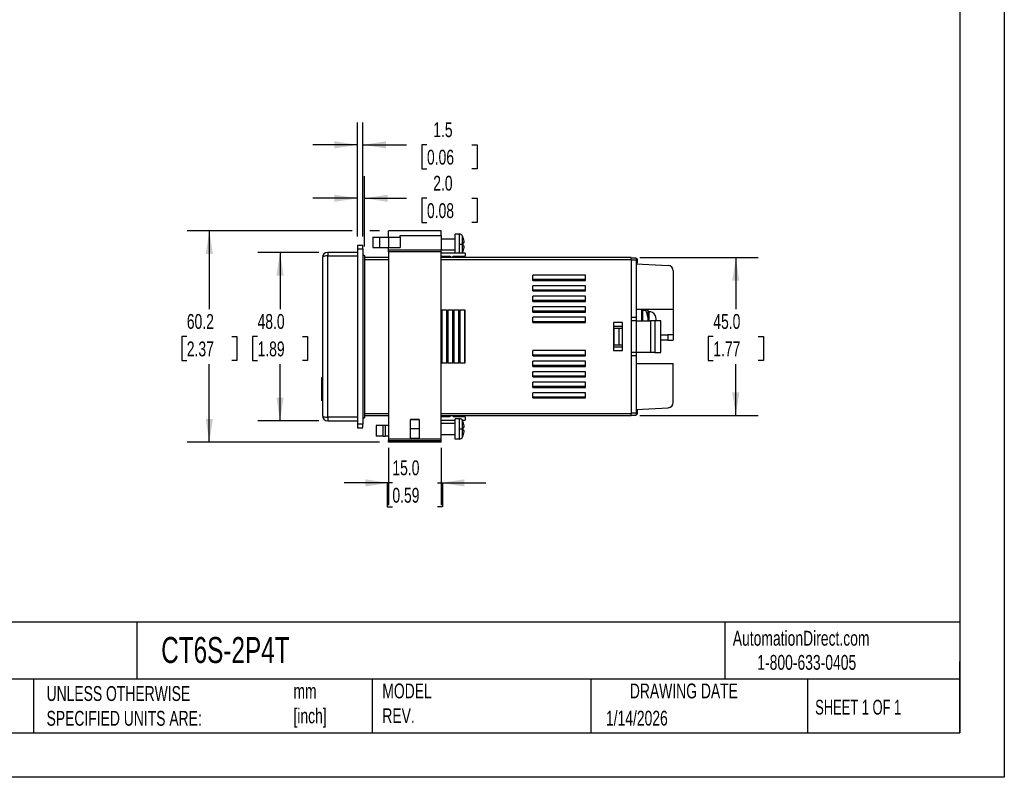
# Model space of a CAD drawing. Header units: millimetres. Extents: x 0 to 559, y 0 to 432.
# Tile 3 of 7: x 278 to 559, y 0 to 216. Entities that reach past the tile are written whole.
import ezdxf

# ---------------------------------------------------------------- set-up
doc = ezdxf.new("R2010")
doc.units = ezdxf.units.MM
doc.header["$LTSCALE"] = 2
doc.linetypes.add('CENTERX2', pattern=[20.32, 12.7, -2.54, 2.54, -2.54])
doc.layers.add('DIMENSIONS', color=140, linetype='Continuous', lineweight=25)
doc.layers.add('TEXT', color=140, linetype='Continuous', lineweight=25)
doc.styles.add('SLDTEXTSTYLE0', font='TXT', dxfattribs={"width": 0.7})
doc.styles.add('SLDTEXTSTYLE1', font='TXT', dxfattribs={"width": 0.65})
doc.dimstyles.new('SLDDIMSTYLE0', dxfattribs={"dimtxt": 4.316016, "dimasz": 6.604, "dimexe": 0, "dimexo": 0.0625, "dimgap": 1.079004, "dimtad": 0, "dimtih": 1, "dimtoh": 1, "dimdec": 1, "dimrnd": 1e-09, "dimzin": 12, "dimdsep": 46, "dimtxsty": 'SLDTEXTSTYLE0', "dimsah": 1, "dimcen": 0.09, "dimadec": 0, "dimazin": 3, "dimtfac": 1, "dimtdec": 1, "dimtofl": 0, "dimtmove": 0, "dimatfit": 3, "dimfxl": 0, "dimfrac": 2, "dimtolj": 1, "dimtzin": 12, "dimarcsym": 0})
doc.dimstyles.new('SLDDIMSTYLE1', dxfattribs={"dimtxt": 4.316016, "dimasz": 6.604, "dimexe": 0, "dimexo": 0.0625, "dimgap": 1.079004, "dimtad": 0, "dimtih": 1, "dimtoh": 1, "dimdec": 1, "dimrnd": 1e-09, "dimzin": 12, "dimdsep": 46, "dimtxsty": 'SLDTEXTSTYLE0', "dimsah": 1, "dimcen": 0.09, "dimadec": 0, "dimazin": 3, "dimtfac": 1, "dimtdec": 1, "dimtmove": 0, "dimatfit": 0, "dimfxl": 0, "dimfrac": 2, "dimtolj": 1, "dimtzin": 12, "dimarcsym": 0})
doc.dimstyles.new('SLDDIMSTYLE2', dxfattribs={"dimtxt": 4.316016, "dimasz": 6.604, "dimexe": 0, "dimexo": 0.0625, "dimgap": 1.079004, "dimtad": 0, "dimtih": 1, "dimtoh": 1, "dimdec": 1, "dimrnd": 1e-09, "dimzin": 4, "dimdsep": 46, "dimtxsty": 'SLDTEXTSTYLE0', "dimsah": 1, "dimcen": 0.09, "dimadec": 0, "dimazin": 1, "dimtfac": 1, "dimtdec": 1, "dimtofl": 0, "dimtmove": 0, "dimatfit": 3, "dimfxl": 0, "dimfrac": 2, "dimtolj": 1, "dimtzin": 12, "dimarcsym": 0})
doc.dimstyles.new('SLDDIMSTYLE3', dxfattribs={"dimtxt": 4.316016, "dimasz": 6.604, "dimexe": 0, "dimexo": 0.0625, "dimgap": 1.079004, "dimtad": 0, "dimtih": 1, "dimtoh": 1, "dimdec": 1, "dimrnd": 1e-09, "dimzin": 4, "dimdsep": 46, "dimtxsty": 'SLDTEXTSTYLE0', "dimsah": 1, "dimcen": 0.09, "dimadec": 0, "dimazin": 1, "dimtfac": 1, "dimtdec": 1, "dimtmove": 0, "dimatfit": 0, "dimfxl": 0, "dimfrac": 2, "dimtolj": 1, "dimtzin": 12, "dimarcsym": 0})

# ---------------------------------------------------------------- blocks, each defined once
blk = doc.blocks.new('_D_6')
at = {"layer": 'DIMENSIONS'}
for p, q in [((383.25, 93.88), (383.25, 77.55)), ((398.25, 93.88), (398.25, 77.55)), ((383.25, 83.9), (370.55, 83.9)), ((384.34, 83.9), (382.89, 83.9)), ((382.89, 83.9), (382.89, 77.04)), ((397.17, 83.9), (398.62, 83.9)), ((398.25, 83.9), (410.95, 83.9)), ((398.62, 83.9), (398.62, 77.04)), ((382.89, 77.04), (384.34, 77.04)), ((398.62, 77.04), (397.17, 77.04))]:
    blk.add_line(p, q, dxfattribs=at)
for points in [[(383.25, 83.9), (376.65, 84.92), (376.65, 82.88)], [(398.25, 83.9), (404.86, 82.88), (404.86, 84.92)]]:
    blk.add_solid(points, dxfattribs=at)
at = {"layer": 'DIMENSIONS', "char_height": 4.233, "attachment_point": 1, "style": 'SLDTEXTSTYLE0'}
for s, insert in [('15.0', (384.34, 90.32)), ('0.59', (384.34, 82.5))]:
    blk.add_mtext(s, dxfattribs=dict(at, insert=insert))
blk = doc.blocks.new('_D_7')
at = {"layer": 'DIMENSIONS'}
for p, q in [((454.93, 148.1), (488.6, 148.1)), ((482.25, 148.1), (482.25, 133.43)), ((475.84, 125.6), (474.39, 125.6)), ((474.39, 125.6), (474.39, 118.74)), ((488.67, 125.6), (490.11, 125.6)), ((490.11, 125.6), (490.11, 118.74)), ((474.39, 118.74), (475.84, 118.74)), ((490.11, 118.74), (488.67, 118.74)), ((482.25, 103.1), (482.25, 117.78)), ((454.93, 103.1), (488.6, 103.1))]:
    blk.add_line(p, q, dxfattribs=at)
for points in [[(482.25, 148.1), (481.24, 141.5), (483.27, 141.5)], [(482.25, 103.1), (483.27, 109.71), (481.24, 109.71)]]:
    blk.add_solid(points, dxfattribs=at)
at = {"layer": 'DIMENSIONS', "char_height": 4.233, "attachment_point": 1, "style": 'SLDTEXTSTYLE0'}
for s, insert in [('45.0', (475.84, 132.03)), ('1.77', (475.84, 124.2))]:
    blk.add_mtext(s, dxfattribs=dict(at, insert=insert))
blk = doc.blocks.new('_D_8')
at = {"layer": 'DIMENSIONS'}
for p, q in [((363.35, 149.6), (345.96, 149.6)), ((352.31, 149.6), (352.31, 133.43)), ((345.9, 125.6), (344.45, 125.6)), ((344.45, 125.6), (344.45, 118.74)), ((358.73, 125.6), (360.17, 125.6)), ((360.17, 125.6), (360.17, 118.74)), ((344.45, 118.74), (345.9, 118.74)), ((360.17, 118.74), (358.73, 118.74)), ((352.31, 101.6), (352.31, 117.78)), ((363.35, 101.6), (345.96, 101.6))]:
    blk.add_line(p, q, dxfattribs=at)
for points in [[(352.31, 149.6), (351.3, 143), (353.33, 143)], [(352.31, 101.6), (353.33, 108.21), (351.3, 108.21)]]:
    blk.add_solid(points, dxfattribs=at)
at = {"layer": 'DIMENSIONS', "char_height": 4.233, "attachment_point": 1, "style": 'SLDTEXTSTYLE0'}
for s, insert in [('48.0', (345.9, 132.03)), ('1.89', (345.9, 124.2))]:
    blk.add_mtext(s, dxfattribs=dict(at, insert=insert))
blk = doc.blocks.new('_D_9')
at = {"layer": 'DIMENSIONS'}
for p, q in [((372.87, 155.72), (325.79, 155.72)), ((332.14, 155.72), (332.14, 133.43)), ((380.71, 155.72), (377.92, 155.72)), ((325.73, 125.6), (324.28, 125.6)), ((324.28, 125.6), (324.28, 118.74)), ((338.56, 125.6), (340.01, 125.6)), ((340.01, 125.6), (340.01, 118.74)), ((324.28, 118.74), (325.73, 118.74)), ((340.01, 118.74), (338.56, 118.74)), ((332.14, 95.49), (332.14, 117.78)), ((380.71, 95.49), (325.79, 95.49))]:
    blk.add_line(p, q, dxfattribs=at)
for points in [[(332.14, 155.72), (331.13, 149.12), (333.16, 149.12)], [(332.14, 95.49), (333.16, 102.09), (331.13, 102.09)]]:
    blk.add_solid(points, dxfattribs=at)
at = {"layer": 'DIMENSIONS', "char_height": 4.233, "attachment_point": 1, "style": 'SLDTEXTSTYLE0'}
for s, insert in [('60.2', (325.73, 132.03)), ('2.37', (325.73, 124.2))]:
    blk.add_mtext(s, dxfattribs=dict(at, insert=insert))
blk = doc.blocks.new('_D_10')
at = {"layer": 'DIMENSIONS'}
for p, q in [((374.39, 154.14), (374.39, 186.6)), ((375.89, 154.14), (375.89, 186.6)), ((374.39, 180.25), (361.69, 180.25)), ((375.89, 180.25), (388.35, 180.25)), ((394.2, 180.25), (392.75, 180.25)), ((392.75, 180.25), (392.75, 173.39)), ((407.02, 180.25), (408.47, 180.25)), ((408.47, 180.25), (408.47, 173.39)), ((392.75, 173.39), (394.2, 173.39)), ((408.47, 173.39), (407.02, 173.39))]:
    blk.add_line(p, q, dxfattribs=at)
for points in [[(374.39, 180.25), (367.79, 181.26), (367.79, 179.23)], [(375.89, 180.25), (382.5, 179.23), (382.5, 181.26)]]:
    blk.add_solid(points, dxfattribs=at)
at = {"layer": 'DIMENSIONS', "char_height": 4.233, "attachment_point": 1, "style": 'SLDTEXTSTYLE0'}
for s, insert in [('1.5', (395.99, 186.67)), ('0.06', (394.2, 178.85))]:
    blk.add_mtext(s, dxfattribs=dict(at, insert=insert))
blk = doc.blocks.new('_D_11')
at = {"layer": 'DIMENSIONS'}
for p, q in [((374.39, 154.14), (374.39, 171.36)), ((376.39, 151.29), (376.39, 171.36)), ((374.39, 165.01), (361.69, 165.01)), ((376.39, 165.01), (388.35, 165.01)), ((394.2, 165.01), (392.75, 165.01)), ((392.75, 165.01), (392.75, 158.15)), ((407.02, 165.01), (408.47, 165.01)), ((408.47, 165.01), (408.47, 158.15)), ((392.75, 158.15), (394.2, 158.15)), ((408.47, 158.15), (407.02, 158.15))]:
    blk.add_line(p, q, dxfattribs=at)
for points in [[(374.39, 165.01), (367.79, 166.03), (367.79, 163.99)], [(376.39, 165.01), (383, 163.99), (383, 166.03)]]:
    blk.add_solid(points, dxfattribs=at)
at = {"layer": 'DIMENSIONS', "char_height": 4.233, "attachment_point": 1, "style": 'SLDTEXTSTYLE0'}
for s, insert in [('2.0', (395.99, 171.43)), ('0.08', (394.2, 163.61))]:
    blk.add_mtext(s, dxfattribs=dict(at, insert=insert))

msp = doc.modelspace()

# ---------------------------------------------------------------- linework, layer by layer
at = {"color": 7, "linetype": 'Continuous'}
for p, q in [((558.8, 431.81), (558.8, 0.01)), ((558.8, 0.01), (0, 0.01))]:
    msp.add_line(p, q, dxfattribs=at)
for p, q in [((398.25, 155.72), (383.25, 155.72)), ((383.25, 153.95), (383.25, 155.72)), ((398.25, 154.37), (398.25, 155.72)), ((402.25, 149.4), (402.25, 154.8)), ((403.45, 154.8), (402.25, 154.8)), ((403.45, 151.9), (403.45, 154.8)), ((375.89, 151.6), (374.39, 151.6)), ((374.39, 151.6), (374.39, 150.6)), ((375.89, 150.6), (375.89, 151.6)), ((378.75, 153.95), (378.75, 150.95)), ((378.75, 153.95), (380.75, 153.95)), ((380.75, 150.95), (380.75, 153.95)), ((380.75, 153.95), (383.25, 153.95)), ((383.25, 153.95), (383.25, 150.95)), ((383.25, 153.95), (386.55, 153.95)), ((386.55, 154.37), (398.25, 154.37)), ((386.55, 153.95), (386.55, 154.37)), ((386.55, 153.95), (386.55, 150.95)), ((398.25, 154.37), (398.25, 150.25)), ((398.25, 153.5), (402.25, 153.5)), ((403.45, 151.9), (404.36, 151.9)), ((403.45, 149.4), (403.45, 151.9)), ((404.36, 151.9), (404.36, 154.21)), ((404.36, 151.9), (404.49, 151.9)), ((404.36, 149.6), (404.36, 151.9)), ((404.46, 152.4), (404.81, 152.4)), ((365.89, 149.6), (365.89, 148.6)), ((374.39, 149.6), (365.89, 149.6)), ((374.39, 150.6), (375.89, 150.6)), ((374.39, 150.6), (374.39, 100.6)), ((375.89, 150.6), (375.89, 100.6)), ((375.89, 149), (376.39, 148.75)), ((378.75, 150.95), (380.75, 150.95)), ((380.75, 150.95), (383.25, 150.95)), ((383.25, 150.95), (386.55, 150.95)), ((383.25, 150.25), (383.25, 150.95)), ((398.25, 150.25), (383.25, 150.25)), ((383.25, 149.75), (383.25, 150.25)), ((398.25, 149.75), (383.25, 149.75)), ((383.25, 149.75), (383.25, 96.42)), ((398.25, 150.3), (402.25, 150.3)), ((398.25, 149.75), (398.25, 150.25)), ((398.25, 96.42), (398.25, 149.75)), ((405.05, 149.4), (398.25, 149.4)), ((404.81, 151.4), (404.46, 151.4)), ((405.05, 149.4), (405.05, 148.5)), ((364.39, 148.1), (364.39, 103.1)), ((365.89, 148.6), (374.39, 148.6)), ((365.89, 102.6), (365.89, 148.6)), ((376.39, 148.75), (376.39, 102.45)), ((383.25, 148.1), (376.39, 148.1)), ((376.39, 147.6), (383.25, 147.6)), ((398.25, 148.5), (400.65, 148.5)), ((452.39, 148.1), (398.25, 148.1)), ((398.25, 147.6), (452.39, 147.6)), ((401.19, 148.1), (400.65, 148.5)), ((401.65, 148.1), (401.65, 148.5)), ((401.65, 148.5), (405.05, 148.5)), ((452.39, 147.6), (452.39, 148.1)), ((453.89, 147.95), (452.39, 147.95)), ((452.39, 147.6), (452.39, 103.6)), ((452.39, 147.45), (453.89, 147.45)), ((453.89, 147.95), (453.89, 147.45)), ((454.09, 147.75), (453.89, 147.75)), ((453.89, 147.45), (453.89, 131.1)), ((454.09, 147.21), (453.89, 147.21)), ((454.09, 146.86), (453.89, 146.86)), ((453.89, 146.49), (454.09, 146.49)), ((453.89, 146.35), (462.97, 145.88)), ((454.09, 147.75), (454.09, 147.21)), ((454.09, 147.21), (454.09, 146.86)), ((454.09, 146.86), (454.09, 146.49)), ((464.39, 144.38), (464.39, 133.3)), ((439.39, 143.1), (424.39, 143.1)), ((424.39, 141.6), (424.39, 143.1)), ((439.39, 141.85), (424.39, 141.85)), ((424.39, 141.6), (439.39, 141.6)), ((439.39, 141.6), (439.39, 143.1)), ((439.39, 140.1), (424.39, 140.1)), ((424.39, 138.6), (424.39, 140.1)), ((439.39, 138.85), (424.39, 138.85)), ((424.39, 138.6), (439.39, 138.6)), ((439.39, 138.6), (439.39, 140.1)), ((439.39, 137.1), (424.39, 137.1)), ((424.39, 135.6), (424.39, 137.1)), ((439.39, 135.85), (424.39, 135.85)), ((424.39, 135.6), (439.39, 135.6)), ((439.39, 135.6), (439.39, 137.1)), ((399.93, 133.1), (398.43, 133.1)), ((398.43, 133.1), (398.43, 118.1)), ((399.73, 133.1), (399.73, 118.1)), ((399.93, 118.1), (399.93, 133.1)), ((401.65, 133.1), (400.15, 133.1)), ((400.15, 133.1), (400.15, 118.1)), ((401.45, 133.1), (401.45, 118.1)), ((401.65, 118.1), (401.65, 133.1)), ((403.37, 133.1), (401.87, 133.1)), ((401.87, 133.1), (401.87, 118.1)), ((403.17, 133.1), (403.17, 118.1)), ((403.37, 118.1), (403.37, 133.1)), ((405.09, 133.1), (403.59, 133.1)), ((403.59, 133.1), (403.59, 118.1)), ((404.89, 133.1), (404.89, 118.1)), ((405.09, 118.1), (405.09, 133.1)), ((439.39, 134.1), (424.39, 134.1)), ((424.39, 132.6), (424.39, 134.1)), ((439.39, 132.85), (424.39, 132.85)), ((424.39, 132.6), (439.39, 132.6)), ((439.39, 132.6), (439.39, 134.1)), ((464.39, 133.3), (453.89, 133.3)), ((455.39, 133.3), (455.39, 130.1)), ((455.79, 133.2), (455.39, 133.2)), ((455.79, 130.1), (455.79, 133.2)), ((455.79, 133.1), (456.54, 133.1)), ((457.23, 133.1), (456.54, 133.1)), ((457.24, 130.1), (457.24, 133.01)), ((457.54, 132.7), (457.24, 132.7)), ((457.54, 130.1), (457.54, 132.7)), ((464.39, 133.3), (464.39, 126.1)), ((439.39, 131.1), (424.39, 131.1)), ((424.39, 129.6), (424.39, 131.1)), ((439.39, 129.85), (424.39, 129.85)), ((424.39, 129.6), (439.39, 129.6)), ((439.39, 129.6), (439.39, 131.1)), ((447.39, 129.6), (447.39, 121.6)), ((449.99, 129.6), (447.39, 129.6)), ((449.99, 121.6), (449.99, 129.6)), ((452.39, 131.1), (453.89, 131.1)), ((453.89, 130.1), (452.39, 130.1)), ((453.89, 131.1), (453.89, 130.1)), ((453.89, 130.1), (453.89, 121.1)), ((453.89, 130.1), (457.89, 130.1)), ((455.39, 130.39), (455.59, 130.39)), ((455.59, 130.27), (455.39, 130.27)), ((455.59, 130.39), (455.59, 130.27)), ((455.59, 130.27), (455.59, 130.1)), ((457.89, 130.1), (457.89, 121.1)), ((459.18, 130.1), (457.89, 130.1)), ((458.04, 130.2), (459.54, 130.2)), ((458.04, 130.2), (458.04, 130.1)), ((459.18, 130.1), (459.18, 121.1)), ((460.89, 130.1), (459.18, 130.1)), ((459.24, 131.7), (459.28, 131.7)), ((459.54, 130.2), (459.54, 130.57)), ((460.89, 121.1), (460.89, 130.1)), ((449.99, 128.5), (447.39, 128.5)), ((447.55, 123.2), (447.55, 128)), ((447.55, 128), (448.99, 128)), ((448.99, 123.2), (448.99, 128)), ((448.99, 128), (449.99, 128)), ((460.89, 126.1), (462.89, 126.1)), ((462.89, 124.6), (460.89, 124.6)), ((462.89, 126.1), (462.89, 124.6)), ((464.39, 126.1), (462.89, 126.1)), ((462.89, 124.6), (464.39, 124.6)), ((464.39, 126.1), (464.39, 124.6)), ((439.39, 121.6), (424.39, 121.6)), ((424.39, 120.1), (424.39, 121.6)), ((439.39, 120.1), (439.39, 121.6)), ((447.39, 122.7), (449.99, 122.7)), ((447.39, 121.6), (449.99, 121.6)), ((448.99, 123.2), (447.55, 123.2)), ((449.99, 123.2), (448.99, 123.2)), ((453.89, 121.1), (452.39, 121.1)), ((457.89, 121.1), (453.89, 121.1)), ((453.89, 121.1), (453.89, 120.1)), ((459.18, 121.1), (457.89, 121.1)), ((459.18, 121.1), (460.89, 121.1)), ((398.43, 118.1), (399.93, 118.1)), ((400.15, 118.1), (401.65, 118.1)), ((401.87, 118.1), (403.37, 118.1)), ((403.59, 118.1), (405.09, 118.1)), ((439.39, 120.35), (424.39, 120.35)), ((424.39, 120.1), (439.39, 120.1)), ((439.39, 118.6), (424.39, 118.6)), ((424.39, 117.1), (424.39, 118.6)), ((439.39, 117.1), (439.39, 118.6)), ((453.89, 120.1), (452.39, 120.1)), ((453.89, 120.1), (453.89, 103.75)), ((439.39, 117.35), (424.39, 117.35)), ((424.39, 117.1), (439.39, 117.1)), ((439.39, 115.6), (424.39, 115.6)), ((424.39, 114.1), (424.39, 115.6)), ((439.39, 114.1), (439.39, 115.6)), ((453.89, 117.9), (464.39, 117.9)), ((464.39, 106.83), (464.39, 117.9)), ((364.39, 113.97), (364.14, 113.82)), ((364.14, 113.82), (364.14, 112.11)), ((439.39, 114.35), (424.39, 114.35)), ((424.39, 114.1), (439.39, 114.1)), ((439.39, 112.6), (424.39, 112.6)), ((424.39, 111.1), (424.39, 112.6)), ((439.39, 111.1), (439.39, 112.6)), ((364.14, 112.11), (364.14, 109.11)), ((364.14, 112.11), (364.39, 112.11)), ((439.39, 111.35), (424.39, 111.35)), ((424.39, 111.1), (439.39, 111.1)), ((439.39, 109.6), (424.39, 109.6)), ((424.39, 108.1), (424.39, 109.6)), ((439.39, 108.1), (439.39, 109.6)), ((364.14, 109.11), (364.14, 107.4)), ((364.39, 109.11), (364.14, 109.11)), ((364.39, 107.25), (364.14, 107.4)), ((439.39, 108.35), (424.39, 108.35)), ((424.39, 108.1), (439.39, 108.1)), ((453.89, 104.85), (462.97, 105.33)), ((454.09, 104.68), (453.89, 104.68)), ((454.09, 104.65), (453.89, 104.65)), ((453.89, 104.53), (454.09, 104.53)), ((454.09, 104.65), (454.09, 104.53)), ((454.09, 104.53), (454.09, 103.45)), ((374.39, 102.6), (365.89, 102.6)), ((365.89, 102.6), (365.89, 101.6)), ((365.89, 101.6), (374.39, 101.6)), ((376.39, 102.45), (375.89, 102.2)), ((383.25, 103.6), (376.39, 103.6)), ((376.39, 103.1), (383.25, 103.1)), ((389.5, 102), (392, 102)), ((389.5, 96.6), (389.5, 102)), ((392, 101.99), (389.5, 101.99)), ((392, 102), (392, 96.6)), ((452.39, 103.6), (398.25, 103.6)), ((398.25, 103.1), (452.39, 103.1)), ((400.65, 102.7), (398.25, 102.7)), ((398.25, 101.8), (402.25, 101.8)), ((401.19, 103.1), (400.65, 102.7)), ((401.65, 103.1), (401.65, 102.7)), ((405.05, 102.7), (401.65, 102.7)), ((402.25, 96.4), (402.25, 102.2)), ((403.45, 102.2), (402.25, 102.2)), ((403.45, 99.3), (403.45, 102.2)), ((404.25, 101.8), (405.05, 101.8)), ((404.36, 99.3), (404.36, 101.61)), ((405.05, 102.7), (405.05, 101.8)), ((453.89, 103.75), (452.39, 103.75)), ((452.39, 103.1), (452.39, 103.6)), ((452.39, 103.25), (453.89, 103.25)), ((453.89, 103.75), (453.89, 103.25)), ((454.09, 103.45), (453.89, 103.45)), ((454.09, 103.42), (453.89, 103.42)), ((375.89, 100.6), (374.39, 100.6)), ((374.39, 100.6), (374.39, 99.6)), ((374.39, 99.6), (375.89, 99.6)), ((375.89, 99.6), (375.89, 100.6)), ((379.75, 100.25), (379.75, 97.25)), ((381.75, 100.25), (379.75, 100.25)), ((381.75, 97.25), (381.75, 100.25)), ((382.25, 100.25), (381.75, 100.25)), ((382.25, 100.25), (382.25, 97.25)), ((383.25, 100.25), (382.25, 100.25)), ((392, 99.3), (389.5, 99.3)), ((398.25, 100.9), (402.25, 100.9)), ((403.45, 99.3), (404.36, 99.3)), ((403.45, 96.4), (403.45, 99.3)), ((404.36, 99.3), (404.49, 99.3)), ((404.36, 97), (404.36, 99.3)), ((404.46, 99.8), (404.81, 99.8)), ((404.81, 98.8), (404.46, 98.8)), ((381.75, 97.25), (379.75, 97.25)), ((381.75, 97.25), (382.25, 97.25)), ((383.25, 97.25), (382.25, 97.25)), ((383.25, 96.42), (398.25, 96.42)), ((383.25, 96.42), (383.25, 95.94)), ((383.25, 95.94), (398.25, 95.94)), ((383.25, 95.49), (383.25, 95.94)), ((398.25, 95.49), (383.25, 95.49)), ((389.5, 96.62), (392, 96.62)), ((392, 96.6), (389.5, 96.6)), ((398.25, 97.7), (402.25, 97.7)), ((398.25, 95.94), (398.25, 96.42)), ((398.25, 95.49), (398.25, 95.94)), ((403.45, 96.4), (402.25, 96.4))]:
    msp.add_line(p, q)
at = {"flags": 128}
for points in [[(404.25, 149.4), (404.29, 149.47), (404.36, 149.6)], [(365.89, 148.6), (365.61, 148.6), (365.33, 148.57), (365.07, 148.52), (364.83, 148.46), (364.5, 148.29), (364.39, 148.1)], [(459.54, 130.57), (459.47, 131.17), (459.24, 131.7)], [(364.39, 103.1), (364.5, 102.92), (364.83, 102.75), (365.07, 102.69), (365.33, 102.64), (365.61, 102.61), (365.89, 102.6)]]:
    msp.add_lwpolyline(points, dxfattribs=at)
for centre, radius, start, end in [((403.45, 153.8), 1, 24.0826, 90), ((399.2, 151.9), 5.66, 20.8102, 24.0826), ((399.2, 151.9), 5.63, 5.0914, 20.7923), ((399.2, 151.9), 5.29, 0, 5.4227), ((399.2, 151.9), 5.29, 354.5773, 0), ((365.89, 148.1), 1.5, 90, 180), ((399.2, 151.9), 5.66, 335.9174, 339.2192), ((399.2, 151.9), 5.63, 339.2077, 354.9086), ((462.89, 144.38), 1.5, 0, 87.0015), ((451.64, 130.41), 5.6, 356.8383, 28.7419), ((454.76, 132.76), 2.5, 5.6838, 7.7996), ((457.54, 130.7), 2, 30, 90), ((462.89, 106.83), 1.5, 272.9985, 0), ((365.89, 103.1), 1.5, 180, 270), ((403.45, 101.2), 1, 24.0826, 90), ((399.2, 99.3), 5.66, 20.8102, 24.0826), ((399.2, 99.3), 5.63, 5.0914, 20.7923), ((399.2, 99.3), 5.29, 0, 5.4227), ((399.2, 99.3), 5.29, 354.5773, 0), ((399.2, 99.3), 5.63, 339.2077, 354.9086), ((403.45, 97.4), 1, 270, 335.9174), ((399.2, 99.3), 5.66, 335.9174, 339.2192)]:
    msp.add_arc(centre, radius, start, end)
at = {"layer": 'TEXT'}
for p, q in [((546.1, 419.1), (546.1, 12.7)), ((546.1, 44.25), (12.7, 44.25)), ((311.52, 44.25), (311.52, 27.94)), ((479.15, 44.25), (479.15, 27.94)), ((546.1, 12.7), (546.1, 33.02)), ((546.1, 27.94), (12.7, 27.94)), ((282, 27.94), (282, 12.7)), ((378.6, 27.94), (378.6, 12.7)), ((440.93, 27.94), (440.93, 12.7)), ((502.7, 27.94), (502.7, 12.7)), ((12.7, 12.7), (546.1, 12.7))]:
    msp.add_line(p, q, dxfattribs=at)

# ---------------------------------------------------------------- texts
at = {"layer": 'TEXT', "linetype": 'CENTERX2', "lineweight": 18}
for s, insert, char_height, attachment_point, style in [('CT6S-2P4T', (318.42, 39.98), 7.408, 1, 'SLDTEXTSTYLE0'), ('AutomationDirect.com', (481.39, 41.75), 4.2333, 1, 'SLDTEXTSTYLE0'), ('1-800-633-0405', (488.38, 34.87), 4.2333, 1, 'SLDTEXTSTYLE0'), ('UNLESS OTHERWISE ^JSPECIFIED UNITS ARE:', (285.74, 25.99), 4.2333, 1, 'SLDTEXTSTYLE0'), ('mm^J[inch]', (356.13, 26.68), 4.233, 1, 'SLDTEXTSTYLE0'), ('MODEL ^JREV.', (381.47, 26.73), 4.2333, 1, 'SLDTEXTSTYLE0'), ('DRAWING DATE', (467.45, 26.73), 4.2333, 2, 'SLDTEXTSTYLE0'), ('SHEET 1 OF 1', (504.88, 22.1), 4.2333, 1, 'SLDTEXTSTYLE1'), ('1/14/2026', (445.23, 18.98), 4.233, 1, 'SLDTEXTSTYLE0')]:
    msp.add_mtext(s, dxfattribs=dict(at, insert=insert, char_height=char_height, attachment_point=attachment_point, style=style))

# ---------------------------------------------------------------- dimensions: what is measured, and where the dimension line sits
at = {"layer": 'DIMENSIONS'}
for base, p1, p2, dimstyle, picture, middle in [((374.39, 180.25), (375.89, 151.6), (374.39, 151.6), 'SLDDIMSTYLE1', '_D_10', (400.61, 180.25)), ((374.39, 165.01), (376.39, 148.75), (374.39, 151.6), 'SLDDIMSTYLE3', '_D_11', (400.61, 165.01)), ((398.25, 83.9), (383.25, 96.42), (398.25, 96.42), 'SLDDIMSTYLE3', '_D_6', (390.75, 83.9))]:
    dim = msp.add_linear_dim(base=base, p1=p1, p2=p2, dimstyle=dimstyle, dxfattribs=at)
    dim.commit()
    dim.dimension.update_dxf_attribs({"geometry": picture, "text_midpoint": middle, "dimtype": 160})
for base, p1, p2, dimstyle, picture, middle in [((332.14, 95.49), (383.25, 155.72), (383.25, 95.49), 'SLDDIMSTYLE0', '_D_9', (332.14, 125.6)), ((352.31, 101.6), (365.89, 149.6), (365.89, 101.6), 'SLDDIMSTYLE2', '_D_8', (352.31, 125.6)), ((482.25, 103.1), (452.39, 148.1), (452.39, 103.1), 'SLDDIMSTYLE2', '_D_7', (482.25, 125.6))]:
    dim = msp.add_linear_dim(base=base, p1=p1, p2=p2, angle=90, dimstyle=dimstyle, dxfattribs=at)
    dim.commit()
    dim.dimension.update_dxf_attribs({"geometry": picture, "text_midpoint": middle, "dimtype": 160})

doc.saveas('drawing.dxf')
